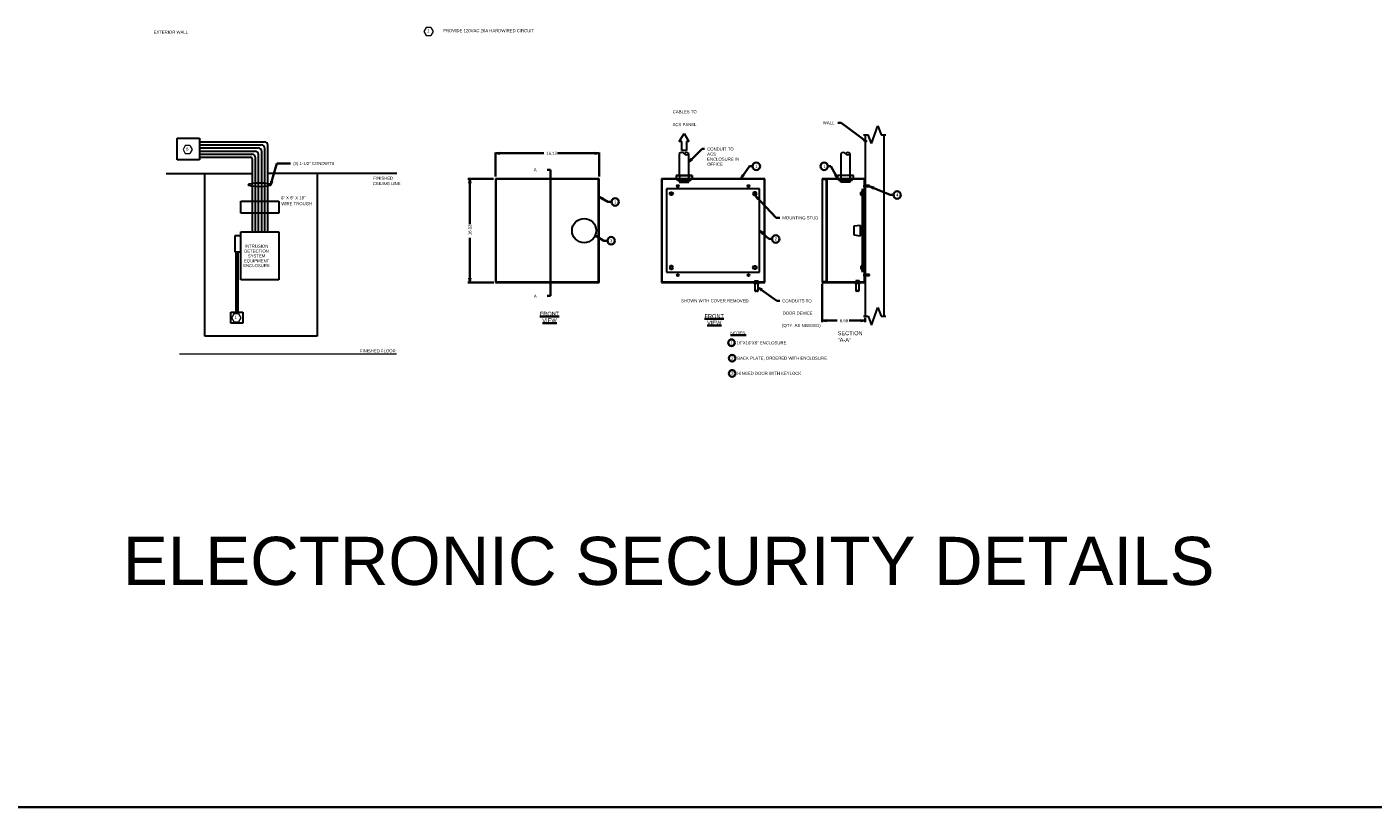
# Model space of a CAD drawing. Header units: inches. Extents: x 19734 to 55198, y -1945 to 10268.
# Tile 13 of 53: x 43579 to 47604, y -1945 to 388. Entities that reach past the tile are written whole.
import ezdxf

# ---------------------------------------------------------------- set-up
doc = ezdxf.new("R2010")
doc.units = ezdxf.units.IN
doc.header["$MEASUREMENT"] = 0
for name, color, linetype, lineweight in [('A-DETL-THIN', 7, 'Continuous', 9), ('E-ARIAL-TEXT', 7, 'Continuous', 25), ('G-ANNO-DIMS', 7, 'Continuous', 35), ('G-ANNO-NOTE', 7, 'Continuous', 35), ('G-ANNO-SYMB', 7, 'Continuous', 30), ('G-ANNO-TEXT', 7, 'Continuous', 40)]:
    doc.layers.add(name, color=color, linetype=linetype, lineweight=lineweight)
doc.layers.add('E-NPLT', color=7, linetype='Continuous', lineweight=0, plot=False)
doc.styles.add('Arial', font='arial.ttf', dxfattribs={"height": 0.125})
doc.styles.add('Arial_1', font='arial.ttf', dxfattribs={"height": 9})
doc.styles.add('Arial_2', font='arial.ttf', dxfattribs={"height": 1.5})
doc.styles.add('Arial_7', font='arial.ttf', dxfattribs={"height": 0.1875})

# ---------------------------------------------------------------- blocks, each defined once
blk = doc.blocks.new('KET NOTE')
at = {"layer": 'G-ANNO-NOTE', "lineweight": 20}
for p, q in [((25.664, 21.22), (25.592, 21.095)), ((25.592, 21.095), (25.664, 20.97)), ((25.809, 21.22), (25.664, 21.22)), ((25.664, 20.97), (25.809, 20.97)), ((25.809, 21.22), (25.881, 21.095)), ((25.881, 21.095), (25.809, 20.97))]:
    blk.add_line(p, q, dxfattribs=at)

msp = doc.modelspace()

# ---------------------------------------------------------------- hatches: boundary and pattern name
at = {"layer": 'G-ANNO-DIMS'}
for points in [[(44980.46526, 10.03317), (44992.46514, 8.45335), (44992.46514, 11.61298)], [(45288.89833, 10.03317), (45276.89845, 11.61298), (45276.89845, 8.45335)], [(44902.85043, -67.18395), (44901.27062, -79.18383), (44904.43025, -79.18383)], [(44902.85043, -375.7147), (44904.43025, -363.71482), (44901.27062, -363.71482)], [(45957.47717, -490.60728), (45969.47705, -492.18709), (45969.47705, -489.02747)], [(46083.92668, -490.60728), (46071.9268, -489.02747), (46071.9268, -492.18709)]]:
    msp.add_hatch(color=256, dxfattribs=at).paths.add_polyline_path(points)
at = {"layer": 'G-ANNO-NOTE'}
for points in [[(46090.12199, 43.81814), (46081.44654, 52.25789), (46079.55778, 49.72494)], [(45558.22969, -15.45163), (45567.97363, -8.27191), (45565.78336, -5.99463)], [(44306.61981, -85.70046), (44312.10841, -74.82161), (44308.05663, -73.60047)], [(45714.13076, -64.42362), (45722.34905, -55.53809), (45719.76927, -53.7138)], [(46001.83671, -64.30961), (45997.52538, -53.00008), (45994.74517, -54.50129)], [(45756.94877, -117.69739), (45764.02803, -127.51457), (45766.32768, -125.34781)], [(46099.00152, -89.81168), (46109.52347, -95.79345), (46110.71314, -92.86635)], [(45291.24283, -121.17002), (45300.72871, -128.6874), (45302.35113, -125.97612)], [(45279.22002, -237.06784), (45288.70591, -244.58521), (45290.32832, -241.87393)], [(45770.73211, -222.55068), (45778.60173, -231.74644), (45780.71361, -229.3963)], [(45765.81251, -392.07876), (45774.67869, -400.31792), (45776.50903, -397.74244)]]:
    msp.add_hatch(color=256, dxfattribs=at).paths.add_polyline_path(points)

# ---------------------------------------------------------------- linework, layer by layer
at = {"layer": 'A-DETL-THIN'}
msp.add_line((44683.21312, -590.89213), (44035.2196, -590.89213), dxfattribs=at)
at = {"layer": 'G-ANNO-DIMS'}
for p, q in [((44979.62923, 12.74508), (44979.62923, -59.2542)), ((44992.46514, 11.61298), (44980.46526, 10.03317)), ((44980.46526, 10.03317), (44992.46514, 8.45335)), ((44980.46526, 10.03317), (45124.06203, 10.03317)), ((44992.46514, 8.45335), (44992.46514, 11.61298)), ((45164.82005, 10.03317), (45164.62163, 10.03317)), ((45288.89833, 10.03317), (45164.82005, 10.03317)), ((45288.89833, 10.03317), (45276.89845, 11.61298)), ((45276.89845, 11.61298), (45276.89845, 8.45335)), ((45276.89845, 8.45335), (45288.89833, 10.03317)), ((45289.1549, 12.74508), (45289.1549, -59.2542)), ((45143.73672, -39.96259), (45134.13605, -39.96259)), ((45143.73672, -416.82097), (45143.73672, -39.96259)), ((44897.20054, -66.58845), (44973.75115, -66.58845)), ((44902.85043, -67.18395), (44901.27062, -79.18383)), ((44901.27062, -79.18383), (44904.43025, -79.18383)), ((44904.43025, -79.18383), (44902.85043, -67.18395)), ((44902.85043, -67.18395), (44902.85043, -201.93121)), ((44902.85043, -201.93121), (44902.85043, -202.12964)), ((44902.85043, -375.7147), (44902.85043, -242.68923)), ((44897.20054, -376.11412), (44974.5262, -376.11412)), ((44904.43025, -363.71482), (44901.27062, -363.71482)), ((44901.27062, -363.71482), (44902.85043, -375.7147)), ((44902.85043, -375.7147), (44904.43025, -363.71482)), ((45956.21831, -380.85045), (45956.21831, -495.54648)), ((45134.13605, -416.82097), (45143.73672, -416.82097)), ((46084.48329, -482.10554), (46084.48329, -495.54648)), ((45969.47705, -489.02747), (45957.47717, -490.60728)), ((45957.47717, -490.60728), (45969.47705, -492.18709)), ((45957.47717, -490.60728), (46001.68144, -490.60728)), ((45969.47705, -492.18709), (45969.47705, -489.02747)), ((46036.84581, -490.60728), (46036.64109, -490.60728)), ((46083.92668, -490.60728), (46036.84581, -490.60728)), ((46083.92668, -490.60728), (46071.9268, -489.02747)), ((46071.9268, -489.02747), (46071.9268, -492.18709)), ((46071.9268, -492.18709), (46083.92668, -490.60728))]:
    msp.add_line(p, q, dxfattribs=at)
at = {"layer": 'G-ANNO-NOTE'}
for p, q in [((46003.65684, 101.19175), (46003.44645, 101.19175)), ((46013.18029, 101.19175), (46003.65684, 101.19175)), ((46090.12199, 43.81814), (46013.18029, 101.19175)), ((46081.44654, 52.25789), (46079.55778, 49.72494)), ((46079.55778, 49.72494), (46090.12199, 43.81814)), ((46090.12199, 43.81814), (46081.44654, 52.25789)), ((45558.22969, -15.45163), (45598.07303, 22.86943)), ((45598.07303, 22.86943), (45604.77384, 22.86943)), ((44306.61981, -85.70046), (44326.31127, -20.36339)), ((44326.31127, -20.36339), (44366.83485, -20.36339)), ((45565.78336, -5.99463), (45558.22969, -15.45163)), ((45558.22969, -15.45163), (45567.97363, -8.27191)), ((45567.97363, -8.27191), (45565.78336, -5.99463)), ((45714.13076, -64.42362), (45739.21532, -28.95074)), ((45739.21532, -28.95074), (45748.76432, -28.95074)), ((45973.27108, -29.03703), (45973.06573, -29.03703)), ((45982.79081, -29.03703), (45973.27108, -29.03703)), ((46001.83671, -64.30961), (45982.79081, -29.03703)), ((44306.61981, -85.70046), (44312.10841, -74.82161)), ((44312.10841, -74.82161), (44308.05663, -73.60047)), ((45567.70239, -56.98778), (45519.69903, -56.98778)), ((45567.70239, -66.58845), (45567.70239, -56.98778)), ((45719.76927, -53.7138), (45714.13076, -64.42362)), ((45714.13076, -64.42362), (45722.34905, -55.53809)), ((45722.34905, -55.53809), (45719.76927, -53.7138)), ((45997.52538, -53.00008), (45994.74517, -54.50129)), ((45994.74517, -54.50129), (46001.83671, -64.30961)), ((45756.94877, -117.69739), (45764.02803, -127.51457)), ((45766.32768, -125.34781), (45756.94877, -117.69739)), ((45756.94877, -117.69739), (45818.67137, -183.20569)), ((46099.00152, -89.81168), (46109.52347, -95.79345)), ((46110.71314, -92.86635), (46099.00152, -89.81168)), ((46099.00152, -89.81168), (46160.13171, -114.65696)), ((46109.52347, -95.79345), (46110.71314, -92.86635)), ((46160.13171, -114.65696), (46169.51162, -114.65696)), ((45291.24283, -121.17002), (45300.72871, -128.6874)), ((45302.35113, -125.97612), (45291.24283, -121.17002)), ((45291.24283, -121.17002), (45315.45443, -135.65814)), ((45300.72871, -128.6874), (45302.35113, -125.97612)), ((45315.45443, -135.65814), (45326.35263, -135.65814)), ((45764.02803, -127.51457), (45766.32768, -125.34781)), ((45818.67137, -183.20569), (45829.64446, -183.20569)), ((45279.22002, -237.06784), (45288.70591, -244.58521)), ((45290.32832, -241.87393), (45279.22002, -237.06784)), ((45279.22002, -237.06784), (45303.43162, -251.55595)), ((45770.73211, -222.55068), (45778.60173, -231.74644)), ((45780.71361, -229.3963), (45770.73211, -222.55068)), ((45770.73211, -222.55068), (45797.24076, -246.37188)), ((45778.60173, -231.74644), (45780.71361, -229.3963)), ((45288.70591, -244.58521), (45290.32832, -241.87393)), ((45303.43162, -251.55595), (45314.32982, -251.55595)), ((45797.24076, -246.37188), (45806.66029, -246.37188)), ((45765.81251, -392.07876), (45774.67869, -400.31792)), ((45776.50903, -397.74244), (45765.81251, -392.07876)), ((45765.81251, -392.07876), (45821.19143, -431.43552)), ((45774.67869, -400.31792), (45776.50903, -397.74244)), ((45821.19143, -431.43552), (45829.44579, -431.43552))]:
    msp.add_line(p, q, dxfattribs=at)
msp.add_lwpolyline([(40009.21969, 3197.01748), (51081.45027, 3197.01748), (51081.45027, -1945.46492), (40009.21969, -1945.46492)], close=True, dxfattribs=at)
for centre, radius in [((45759.3958, -29.01782), 11.20078), ((45962.29874, -28.88981), 11.20078), ((46180.68199, -114.7838), 11.20076), ((45337.45259, -135.64137), 11.20078), ((45325.42978, -251.53919), 11.20078), ((45817.63988, -246.37703), 11.20078), ((45685.3143, -556.56495), 9.9207), ((45687.27803, -602.95457), 9.9207), ((45687.27803, -648.32676), 9.9207)]:
    msp.add_circle(centre, radius, dxfattribs=at)
at = {"layer": 'G-ANNO-SYMB'}
for p, q in [((46103.68463, 39.14695), (46122.88598, 91.88664)), ((46122.88598, 91.88664), (46132.48665, 65.51679)), ((44028.2725, 54.69391), (44094.27184, 54.69391)), ((44028.2725, -9.52504), (44028.2725, 54.69391)), ((44094.27184, 54.69391), (44094.27184, -9.52504)), ((44094.27184, 44.41673), (44288.7323, 44.41673)), ((45529.29971, 44.77934), (45543.63671, 68.71702)), ((45536.46821, 44.77934), (45529.29971, 44.77934)), ((45536.46821, 18.4095), (45536.46821, 44.77934)), ((45543.63671, 68.71702), (45558.10172, 44.77934)), ((45558.10172, 44.77934), (45550.93322, 44.77934)), ((45550.93322, 44.77934), (45550.93322, 18.4095)), ((46079.74696, 65.51679), (46094.08396, 65.51679)), ((46084.48329, 65.51679), (46084.48329, -477.3692)), ((46103.68463, 39.14695), (46094.08396, 65.51679)), ((46132.48665, 65.51679), (46146.95166, 65.51679)), ((46142.08732, -477.3692), (46142.08732, 65.51679)), ((44094.27184, 35.11683), (44279.43239, 35.11683)), ((44094.27184, 25.81692), (44270.13248, 25.81692)), ((44094.27184, 16.51701), (44260.83257, 16.51701)), ((44094.27184, 7.21711), (44251.53267, 7.21711)), ((44271.33247, -225.01279), (44271.33247, 6.01712)), ((44280.63238, -225.01279), (44280.63238, 15.31702)), ((44289.93228, -225.01279), (44289.93228, 24.61693)), ((44299.23219, -225.01279), (44299.23219, 33.91684)), ((45529.29971, 8.89699), (45529.29971, -56.98778)), ((45550.93322, 18.4095), (45536.46821, 18.4095)), ((45558.10172, -56.98778), (45558.10172, 8.87275)), ((46011.7742, 8.89702), (46011.7742, -56.98778)), ((46040.57621, -56.98778), (46040.57621, 8.87152)), ((44094.27184, -9.52504), (44028.2725, -9.52504)), ((44094.27184, -2.0828), (44246.73272, -2.0828)), ((44252.73266, -225.01279), (44252.73266, -8.08274)), ((44262.03256, -225.01279), (44262.03256, -3.28279)), ((43994.73524, -50.89753), (44252.73266, -50.89753)), ((44110.45169, -536.89267), (44110.45169, -50.89753)), ((44684.41637, -50.89753), (44299.23219, -50.89753)), ((44308.05663, -73.60047), (44306.61981, -85.70046)), ((44446.81198, -50.89753), (44446.81198, -536.89267)), ((45289.1549, -66.58845), (44979.62923, -66.58845)), ((44979.62923, -66.58845), (44979.62923, -376.11412)), ((45288.00282, -67.74053), (44980.78131, -67.74053)), ((44980.78131, -67.74053), (44980.78131, -374.96204)), ((45288.00282, -374.96204), (45288.00282, -67.74053)), ((45289.1549, -376.11412), (45289.1549, -66.58845)), ((45785.06161, -66.58845), (45475.53594, -66.58845)), ((45475.53594, -66.58845), (45475.53594, -376.11412)), ((45783.90953, -67.74053), (45476.68802, -67.74053)), ((45476.68802, -67.74053), (45476.68802, -374.96204)), ((45519.69903, -56.98778), (45519.69903, -66.58845)), ((45519.69903, -66.58845), (45567.70239, -66.58845)), ((45524.05134, -71.83682), (45524.05134, -67.74053)), ((45563.4781, -71.83682), (45524.05134, -71.83682)), ((45558.10172, -74.01297), (45529.29971, -72.34886)), ((45529.29971, -72.34886), (45529.29971, -75.93311)), ((45558.10172, -76.44514), (45529.29971, -74.65302)), ((45529.29971, -75.93311), (45538.26033, -76.44514)), ((45529.29971, -76.44514), (45558.10172, -76.44514)), ((45529.93975, -56.98778), (45529.93975, -66.58845)), ((45530.7078, -71.83682), (45531.8054, -67.74053)), ((45537.50086, -71.83682), (45538.59845, -67.74053)), ((45543.76472, -71.83682), (45544.86231, -67.74053)), ((45551.18924, -71.83682), (45552.28683, -67.74053)), ((45558.10172, -72.22085), (45551.18924, -71.83682)), ((45556.82163, -71.83682), (45557.91923, -67.74053)), ((45557.58969, -56.98778), (45557.58969, -66.58845)), ((45557.58969, -66.58845), (45557.58969, -56.98778)), ((45558.10172, -76.44514), (45558.10172, -72.22085)), ((45563.4781, -71.83682), (45563.4781, -67.74053)), ((45783.90953, -374.96204), (45783.90953, -67.74053)), ((45785.06161, -376.11412), (45785.06161, -66.58845)), ((45969.53124, -66.58845), (45956.21831, -66.58845)), ((45956.21831, -66.58845), (45956.21831, -376.11412)), ((45957.37039, -374.96204), (45957.37039, -67.74053)), ((45957.37039, -67.74053), (45968.37916, -67.74053)), ((45968.37916, -67.74053), (45968.37916, -374.96204)), ((46084.48329, -66.58845), (45969.53124, -66.58845)), ((45969.53124, -66.58845), (45969.53124, -376.11412)), ((46083.33121, -67.74053), (45970.68332, -67.74053)), ((45970.68332, -67.74053), (45970.68332, -374.96204)), ((46001.83671, -64.30961), (45997.52538, -53.00008)), ((46002.17353, -56.98778), (46002.17353, -66.58845)), ((46050.17689, -56.98778), (46002.17353, -56.98778)), ((46002.17353, -66.58845), (46050.17689, -66.58845)), ((46006.52583, -71.83682), (46006.52583, -67.74053)), ((46045.95259, -71.83682), (46006.52583, -71.83682)), ((46011.7742, -76.44514), (46011.7742, -71.83682)), ((46040.57621, -75.29306), (46011.7742, -73.50094)), ((46040.57621, -76.44514), (46011.7742, -76.44514)), ((46012.41424, -56.98778), (46012.41424, -66.58845)), ((46013.1823, -71.83682), (46014.27989, -67.74053)), ((46020.21555, -71.83682), (46021.31315, -67.74053)), ((46040.57621, -72.86089), (46023.67903, -71.83682)), ((46026.23921, -71.83682), (46027.33681, -67.74053)), ((46032.91197, -71.83682), (46034.00956, -67.74053)), ((46039.29612, -71.83682), (46040.39372, -67.74053)), ((46040.06418, -56.98778), (46040.06418, -66.58845)), ((46040.06418, -66.58845), (46040.06418, -56.98778)), ((46040.57621, -76.44514), (46040.57621, -71.83682)), ((46045.95259, -71.83682), (46045.95259, -67.74053)), ((46050.17689, -66.58845), (46050.17689, -56.98778)), ((46083.33121, -374.96204), (46083.33121, -67.74053)), ((46084.48329, -376.11412), (46084.48329, -66.58845)), ((45769.44451, -96.54255), (45491.02503, -96.54255)), ((45491.02503, -96.54255), (45491.02503, -346.03201)), ((45499.98565, -110.87955), (45502.67384, -106.14322)), ((45502.67384, -115.74389), (45499.98565, -110.87955)), ((45502.67384, -106.14322), (45508.30624, -106.14322)), ((45508.30624, -115.74389), (45502.67384, -115.74389)), ((45508.30624, -106.14322), (45510.99442, -110.87955)), ((45510.99442, -110.87955), (45508.30624, -115.74389)), ((45752.29131, -106.14322), (45749.47512, -110.87955)), ((45749.47512, -110.87955), (45752.29131, -115.74389)), ((45757.7957, -106.14322), (45752.29131, -106.14322)), ((45752.29131, -115.74389), (45757.7957, -115.74389)), ((45760.6119, -110.87955), (45757.7957, -106.14322)), ((45757.7957, -115.74389), (45760.6119, -110.87955)), ((45769.44451, -346.03201), (45769.44451, -96.54255)), ((46071.55438, -114.4638), (46071.55438, -107.2953)), ((46072.96248, -116.51195), (46072.96248, -105.37517)), ((46072.96248, -105.37517), (46076.16271, -105.37517)), ((46072.96248, -108.19136), (46076.16271, -108.19136)), ((46072.96248, -113.69575), (46076.16271, -113.69575)), ((46076.16271, -116.51195), (46072.96248, -116.51195)), ((46076.16271, -96.54255), (46076.16271, -346.03201)), ((46078.59488, -346.03201), (46078.59488, -96.54255)), ((46078.59488, -107.2953), (46083.33121, -107.2953)), ((46078.59488, -114.4638), (46083.33121, -114.4638)), ((46081.41107, -85.35603), (46081.41107, -90.87339)), ((46097.69433, -86.23427), (46081.41107, -86.23427)), ((46081.41107, -89.67408), (46097.69433, -89.67408)), ((46085.72819, -86.23427), (46086.98018, -89.67408)), ((46088.54878, -86.23427), (46089.80077, -89.67408)), ((46091.32703, -86.23427), (46092.57901, -89.67408)), ((46094.14474, -86.23427), (46095.39673, -89.67408)), ((46097.69433, -89.67408), (46097.69433, -86.23427)), ((44218.45061, -132.96943), (44332.21548, -132.96943)), ((44218.45061, -169.55041), (44218.45061, -132.96943)), ((44332.21548, -132.96943), (44332.21548, -169.55041)), ((44332.21548, -169.55041), (44218.45061, -169.55041)), ((45289.1549, -221.99133), (45289.1549, -190.1171)), ((44218.45061, -237.01267), (44200.45079, -237.01267)), ((44200.45079, -237.01267), (44200.45079, -285.01219)), ((44218.45061, -225.01279), (44332.21548, -225.01279)), ((44218.45061, -368.77735), (44218.45061, -225.01279)), ((44332.21548, -225.01279), (44332.21548, -368.77735)), ((46071.04235, -205.8622), (46050.68892, -208.29437)), ((46050.68892, -208.29437), (46050.68892, -234.4082)), ((46050.68892, -234.4082), (46071.04235, -236.71236)), ((46071.04235, -236.71236), (46071.04235, -205.8622)), ((46071.68239, -211.36659), (46074.88262, -211.36659)), ((46071.68239, -211.87862), (46074.88262, -211.87862)), ((46074.88262, -230.69594), (46071.68239, -230.69594)), ((46074.88262, -231.33598), (46071.68239, -231.33598)), ((46073.73053, -218.6631), (46073.73053, -223.91146)), ((46082.69116, -219.94319), (46073.73053, -219.94319)), ((46073.73053, -222.63137), (46082.69116, -222.63137)), ((44200.45079, -285.01219), (44218.45061, -285.01219)), ((44203.45076, -285.01219), (44203.45076, -465.01039)), ((44209.4507, -285.01219), (44209.4507, -465.01039)), ((45491.02503, -346.03201), (45769.44451, -346.03201)), ((45502.67384, -326.83067), (45499.98565, -331.69501)), ((45499.98565, -331.69501), (45502.67384, -336.43134)), ((45508.30624, -326.83067), (45502.67384, -326.83067)), ((45502.67384, -336.43134), (45508.30624, -336.43134)), ((45510.99442, -331.69501), (45508.30624, -326.83067)), ((45508.30624, -336.43134), (45510.99442, -331.69501)), ((45749.47512, -331.69501), (45752.29131, -326.83067)), ((45752.29131, -336.43134), (45749.47512, -331.69501)), ((45752.29131, -326.83067), (45757.7957, -326.83067)), ((45757.7957, -336.43134), (45752.29131, -336.43134)), ((45757.7957, -326.83067), (45760.6119, -331.69501)), ((45760.6119, -331.69501), (45757.7957, -336.43134)), ((46071.55438, -328.11076), (46071.55438, -335.27926)), ((46076.16271, -326.19062), (46072.96248, -326.19062)), ((46072.96248, -326.19062), (46072.96248, -337.19939)), ((46072.96248, -328.87881), (46076.16271, -328.87881)), ((46072.96248, -334.51121), (46076.16271, -334.51121)), ((46072.96248, -337.19939), (46076.16271, -337.19939)), ((46078.59488, -328.11076), (46083.33121, -328.11076)), ((46078.59488, -335.27926), (46083.33121, -335.27926)), ((46081.41107, -351.65143), (46081.41107, -357.16879)), ((46097.69433, -352.52968), (46081.41107, -352.52968)), ((46081.41107, -355.96948), (46097.69433, -355.96948)), ((46085.72819, -352.52968), (46086.98018, -355.96948)), ((46088.54878, -352.52968), (46089.80077, -355.96948)), ((46091.32703, -352.52968), (46092.57901, -355.96948)), ((46094.14474, -352.52968), (46095.39673, -355.96948)), ((46097.69433, -355.96948), (46097.69433, -352.52968)), ((44332.21548, -368.77735), (44218.45061, -368.77735)), ((44979.62923, -376.11412), (45289.1549, -376.11412)), ((44980.78131, -374.96204), (45288.00282, -374.96204)), ((45475.53594, -376.11412), (45785.06161, -376.11412)), ((45476.68802, -374.96204), (45783.90953, -374.96204)), ((45680.7343, -376.11412), (45696.73542, -376.11412)), ((45704.41596, -376.11412), (45720.41708, -376.11412)), ((45728.22563, -376.11412), (45744.22675, -376.11412)), ((45751.90729, -379.31434), (45751.90729, -376.11412)), ((45751.90729, -376.11412), (45767.90841, -376.11412)), ((45767.90841, -379.31434), (45751.90729, -379.31434)), ((45766.50031, -373.68195), (45753.31539, -373.68195)), ((45755.10751, -372.01783), (45764.70818, -372.01783)), ((45764.70818, -372.52987), (45755.10751, -373.0419)), ((45755.10751, -379.31434), (45755.10751, -401.14787)), ((45755.36353, -376.11412), (45755.36353, -379.31434)), ((45764.58017, -379.31434), (45764.58017, -376.11412)), ((45764.70818, -401.28927), (45764.70818, -379.31434)), ((45767.90841, -376.11412), (45767.90841, -379.31434)), ((45956.21831, -376.11412), (45969.53124, -376.11412)), ((45968.37916, -374.96204), (45957.37039, -374.96204)), ((45969.53124, -376.11412), (46084.48329, -376.11412)), ((45970.68332, -374.96204), (46083.33121, -374.96204)), ((46054.27317, -379.18633), (46054.27317, -375.98611)), ((46054.27317, -375.98611), (46070.27429, -375.98611)), ((46070.27429, -379.18633), (46054.27317, -379.18633)), ((46068.86619, -373.55394), (46055.80928, -373.55394)), ((46067.07407, -372.01783), (46057.4734, -372.01783)), ((46067.07407, -372.40186), (46057.4734, -373.0419)), ((46057.4734, -379.18633), (46057.4734, -401.14787)), ((46057.72941, -375.98611), (46057.72941, -379.18633)), ((46066.94606, -379.18633), (46066.94606, -375.98611)), ((46067.07407, -401.16126), (46067.07407, -379.18633)), ((46070.27429, -375.98611), (46070.27429, -379.18633)), ((44188.45091, -465.01039), (44224.45055, -465.01039)), ((44188.45091, -498.01006), (44188.45091, -465.01039)), ((44224.45055, -465.01039), (44224.45055, -498.01006)), ((46079.74696, -477.3692), (46094.08396, -477.3692)), ((46094.08396, -477.3692), (46103.68463, -503.73905)), ((46103.68463, -503.73905), (46122.88598, -450.99936)), ((46122.88598, -450.99936), (46132.48665, -477.3692)), ((46132.48665, -477.3692), (46146.95166, -477.3692)), ((44224.45055, -498.01006), (44188.45091, -498.01006)), ((44446.81198, -536.89267), (44110.45169, -536.89267))]:
    msp.add_line(p, q, dxfattribs=at)
for centre, radius in [((45505.42602, -110.81553), 3.64824), ((45524.62741, -88.02998), 3.00824), ((45735.84219, -88.02998), 3.00824), ((45755.04349, -110.81553), 3.64824), ((45244.67177, -221.28727), 36.16252), ((45505.42602, -331.63098), 3.64824), ((45524.62741, -354.54464), 3.00824), ((45735.84219, -354.54464), 3.00824), ((45755.04349, -331.63098), 3.64824)]:
    msp.add_circle(centre, radius, dxfattribs=at)
for centre, radius, start, end in [((44288.7323, 33.91684), 10.4999, 0, 90), ((44251.53267, -3.28279), 10.4999, 0, 90), ((44260.83257, 6.01712), 10.4999, 0, 90), ((44270.13248, 15.31702), 10.4999, 0, 90), ((44279.43239, 24.61693), 10.4999, 0, 90), ((45536.40411, 2.72823), 9.40883, 39.85448629, 139.0321855), ((45550.86869, 14.88917), 9.40819, 220.25740489, 320.24640855), ((45550.86911, 2.72851), 9.40865, 40.26421775, 139.73976627), ((46018.87862, 2.72813), 9.40893, 39.85834816, 139.03167275), ((46033.3437, 14.88918), 9.40859, 220.25204287, 320.23856367), ((46033.3437, 2.72797), 9.40907, 40.26240506, 139.73759494), ((44246.73272, -8.08274), 5.99994, 0, 90), ((45757.4757, -399.09164), 3.1363, 220.96675598, 322.48914064), ((45762.22991, -399.11299), 3.13627, 219.75107203, 319.23141771), ((45762.21189, -403.18834), 3.13655, 37.26227815, 135.79300736), ((46059.84159, -399.09164), 3.1363, 220.96675598, 310.12319755), ((46064.57778, -403.06033), 3.13655, 37.26227815, 149.95342829), ((46064.57792, -399.09164), 3.1363, 220.25981879, 319.74016448)]:
    msp.add_arc(centre, radius, start, end, dxfattribs=at)
msp.add_ellipse((44273.90064, -84.17279), major_axis=(-33.6561, 0), ratio=0.1782719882, dxfattribs=at)

# ---------------------------------------------------------------- block references
at = {"layer": 'E-ARIAL-TEXT', "xscale": 96.000003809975, "yscale": 96.000003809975, "zscale": 96.000003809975}
for p in [(42308.29264, -1650.97016), (41588.50401, -2004.01119), (41733.52435, -2507.15025)]:
    msp.add_blockref('KET NOTE', p, dxfattribs=at)

# ---------------------------------------------------------------- texts
at = {"layer": 'E-NPLT', "insert": (42895.34076, -1137.1316), "char_height": 144, "width": 5204.4156744, "attachment_point": 1, "style": 'Arial'}
msp.add_mtext('\\pxqc;ELECTRONIC SECURITY DETAILS', dxfattribs=at)
at = {"layer": 'G-ANNO-DIMS', "char_height": 9.125, "attachment_point": 1, "style": 'Arial'}
for s, insert, width in [('16.12', (45131.74196, 14.53312), 30.5420946), ('A', (45093.91047, -34.51525), 8.2415176), ('A', (45094.40178, -412.98335), 8.2415176), ('6.68', (46009.36136, -486.10733), 23.7549624)]:
    msp.add_mtext(s, dxfattribs=dict(at, insert=insert, width=width))
at = {"layer": 'G-ANNO-DIMS', "insert": (44898.35048, -235.00931), "char_height": 9.125, "width": 30.5420946, "attachment_point": 1, "rotation": 90, "style": 'Arial'}
msp.add_mtext('16.12', dxfattribs=at)
at = {"layer": 'G-ANNO-NOTE'}
for s, insert, char_height, width, attachment_point, style in [('EXTERIOR WALL', (43957.13844, 372.17698), 9.125, 113.8920542, 4, 'Arial'), ('CABLES TO ', (45509.69221, 138.81525), 9.125, 72.7192728, 1, 'Arial'), ('ACS PANEL', (45509.10654, 100.21105), 9.125, 89.202308, 1, 'Arial'), ('WALL', (45958.16085, 105.6917), 9.125, 33.9356606, 1, 'Arial'), ('6', (44054.48996, 27.03599), 9.125, 8.9687103, 1, 'Arial_2'), ('CONDUIT TO ACS ENCLOSURE IN OFFICE', (45612.45377, 27.36938), 9.125, 99.8678013, 1, 'Arial'), ('(3) 1-1/2" CONDUITS', (44374.51477, -15.86343), 9.125, 148.1655183, 1, 'Arial_1'), ('1', (45756.44424, -24.45079), 9.125, 6.7871321, 1, 'Arial'), ('1', (45959.78587, -24.53708), 9.125, 6.7871321, 1, 'Arial'), ('CEILING LINE', (44612.79759, -76.21096), 9.125, 99.3830062, 1, 'Arial_1'), ('FINISHED ', (44614.34939, -60.21558), 9.125, 71.5072849, 1, 'Arial_1'), ('6" X 6" X 18" ', (44338.40408, -118.60827), 9.125, 130.8675623, 1, 'Arial_1'), ('4', (46177.19154, -110.15701), 9.125, 6.7871321, 1, 'Arial'), ('WIRE TROUGH', (44339.10477, -136.17652), 9.125, 112.1088789, 1, 'Arial_1'), ('1', (45334.03255, -131.15818), 9.125, 6.7871321, 1, 'Arial'), ('MOUNTING STUD', (45837.32439, -178.70573), 9.125, 104.4733553, 1, 'Arial'), ('DETECTION ', (44228.26102, -277.98086), 9.125, 93.3230668, 1, 'Arial_1'), ('INTRUSION ', (44230.261, -263.481), 9.125, 88.7781122, 1, 'Arial_1'), ('3', (45322.00975, -247.056), 9.125, 6.7871321, 1, 'Arial'), ('2', (45814.34022, -241.87193), 9.125, 6.7871321, 1, 'Arial'), ('ENCLOSURE', (44225.26105, -321.48042), 9.125, 96.3530365, 1, 'Arial_1'), ('EQUIPMENT ', (44227.26103, -306.98057), 9.125, 96.0500395, 1, 'Arial_1'), ('SYSTEM ', (44239.01091, -292.48071), 9.125, 67.5683243, 1, 'Arial_1'), ('\\pxqc;SHOWN WITH COVER REMOVED', (45536.94671, -426.61006), 9.125, 196.8268317, 1, 'Arial'), ('CONDUITS TO ', (45837.12571, -426.93557), 9.125, 88.4751152, 1, 'Arial'), ('1', (44199.69803, -476.09152), 9.125, 8.9687103, 1, 'Arial_2'), ('\\pxqc;{\\LFRONT VIEW}', (45102.2452, -464.02658), 12, 77.8096219, 1, 'Arial'), ('\\pxqc;{\\LFRONT VIEW}', (45594.76787, -471.02967), 12, 77.8096219, 1, 'Arial'), ('DOOR DEVICE', (45838.30397, -463.41754), 9.125, 98.1710183, 1, 'Arial'), ('\\LNOTES:', (45682.18589, -523.11107), 9.125, 46.0555394, 1, 'Arial'), ('(QTY. AS NEEDED)', (45836.49811, -500.49791), 9.125, 111.7452825, 1, 'Arial'), ('SECTION "A-A"', (46002.84062, -522.24815), 12, 87.5055249, 1, 'Arial'), ('1', (45682.18589, -552.2975), 9.125, 6.7871321, 1, 'Arial'), ('16"X16"X6" ENCLOSURE', (45700.43977, -552.2975), 9.125, 143.499365, 1, 'Arial'), ('FINISHED FLOOR', (44574.05435, -576.5704), 9.125, 129.0767092, 1, 'Arial_1'), ('2', (45684.14962, -598.28901), 9.125, 6.7871321, 1, 'Arial'), ('BACK PLATE, ORDERED WITH ENCLOSURE.', (45702.4035, -598.28901), 9.125, 263.9709603, 1, 'Arial'), ('3', (45684.14962, -643.6612), 9.125, 6.7871321, 1, 'Arial'), ('HINGED DOOR WITH KEYLOCK', (45702.4035, -643.6612), 9.125, 263.9709603, 1, 'Arial')]:
    msp.add_mtext(s, dxfattribs=dict(at, insert=insert, char_height=char_height, width=width, attachment_point=attachment_point, style=style))
at = {"layer": 'G-ANNO-TEXT', "color": 7, "char_height": 9.125, "attachment_point": 1, "style": 'Arial_7'}
for s, insert, width in [('1', (44775.14169, 381.21225), 58.1760023), ('PROVIDE 120VAC 20A HARDWIRED CIRCUIT ', (44823.14169, 381.21225), 571.4580227)]:
    msp.add_mtext(s, dxfattribs=dict(at, insert=insert, width=width))

doc.saveas('drawing.dxf')
